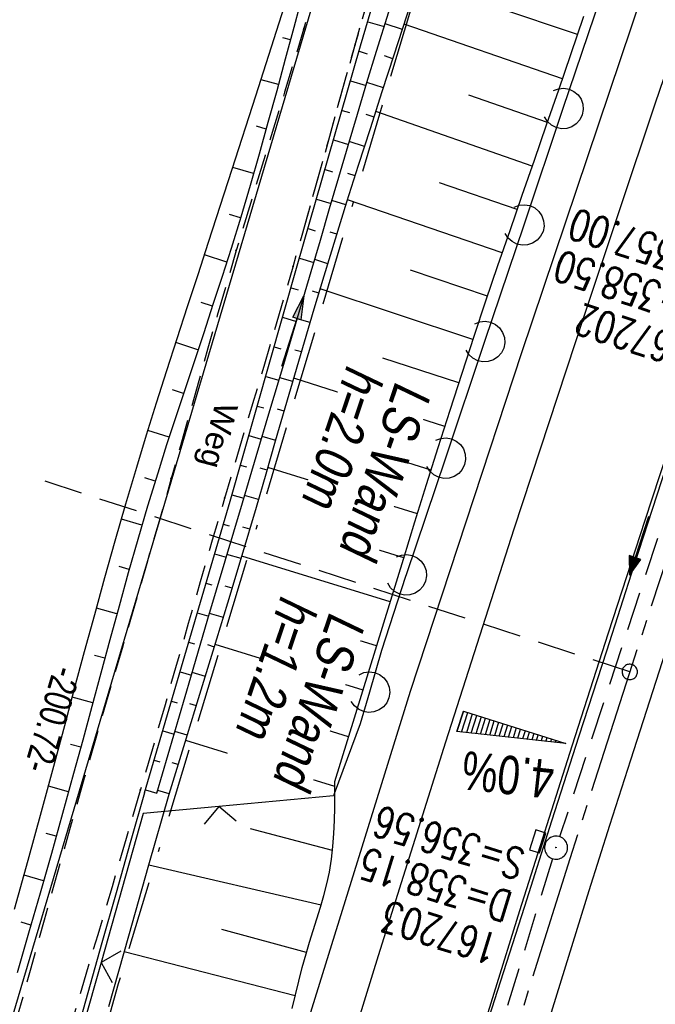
# Model space of a CAD drawing. Extents: x 508892 to 509489, y 458506 to 459473.
# Tile 29 of 63: x 509085 to 509126, y 458906 to 458970. Entities that reach past the tile are written whole.
import ezdxf

# ---------------------------------------------------------------- set-up
doc = ezdxf.new("R2010")
doc.units = 0
doc.header["$LTSCALE"] = 10
doc.header["$MEASUREMENT"] = 0
for name, pattern in [('ACAD_ISO16W100', [73, 15, -6.5, 15, -6.5, 15, -7, 1, -7]), ('ACHSE', [5.5, 4, -0.5, 0.5, -0.5]), ('AUSGEZOGEN', [0]), ('LT00', [0]), ('LT11', [0.3, 0.2, -0.1]), ('LT17', [0.15, 0.1, -0.05]), ('STRICHLINIE2', [0.375, 0.25, -0.125])]:
    doc.linetypes.add(name, pattern=pattern)
doc.layers.get('0').update_dxf_attribs({"linetype": 'LT00'})
for name, color, linetype in [('--EK_FBR', 1, 'LT00'), ('--EK_Halt-Pfeil', 4, 'LT00'), ('--EK_Haltung', 7, 'STRICHLINIE2'), ('--EK_Schacht-Text', 5, 'LT00'), ('--EK_ST-93-1', 30, 'LT17'), ('--EL_DFK_AB_L', 21, 'LT00'), ('--EL_Halt-Pfeil', 4, 'LT00'), ('--EL_Haltung', 182, 'STRICHLINIE2'), ('-AX-093', 35, 'ACHSE'), ('-QUE-20W', 11, 'LT00'), ('-ST-93-1', 250, 'LT00'), ('ABSTAND', 8, 'LT00'), ('BAB-KABEL', 220, 'ACAD_ISO16W100'), ('DFK_AB_L', 21, 'LT00'), ('FELDWEG_TEXT', 250, 'Continuous'), ('LS-WAND_TEXT', 11, 'Continuous'), ('PFEIL', 140, 'AUSGEZOGEN'), ('V111_AFBR_BAB', 250, 'LT00'), ('V111_BOESCH', 250, 'LT00'), ('V111_BOSCHUNG', 250, 'LT00'), ('V111_FELDWEG', 250, 'LT11'), ('V111_GRABEN', 250, 'LT00'), ('V111_H_BORD', 8, 'LT00'), ('V111_KA_PRUF', 182, 'LT00'), ('V111_LAERM', 11, 'LT00'), ('V111_LD_MARK', 250, 'LT00'), ('V111_SINKK', 182, 'LT00'), ('V111_ZAUN', 40, 'LT00')]:
    doc.layers.add(name, color=color, linetype=linetype)
doc.styles.add('Beschrift', font='ARIAL.TTF')
doc.styles.add('schachtbeschriftung', font='romans.shx', dxfattribs={"width": 0.75, "height": 2})
doc.styles.get("Standard").update_dxf_attribs({"font": 'ARIAL.TTF'})

# ---------------------------------------------------------------- blocks, each defined once
blk = doc.blocks.new('Pfreil3')
at = {"layer": 'PFEIL'}
blk.add_hatch(color=256, dxfattribs=at).paths.add_polyline_path([(-1.549, 0.273), (-1.549, -0.273), (0, 0)])
for p, q in [((-1.549, 0), (-4.831, 0)), ((-1.549, -0.273), (-1.549, 0.273)), ((-1.549, 0.273), (0, 0)), ((0, 0), (-1.549, -0.273))]:
    blk.add_line(p, q, dxfattribs=at)
blk = doc.blocks.new('SYMB0011')
at = {"color": 0, "linetype": 'ByBlock'}
for p, q in [((0.5, 0), (-0.5, 0)), ((0, 0.5), (0, -0.5))]:
    blk.add_line(p, q, dxfattribs=at)
blk = doc.blocks.new('SYMB0003')
at = {"color": 0, "linetype": 'ByBlock'}
for p, q in [((-0.015712, 0), (0.010166, 0.012015)), ((0, -0.021257), (-0.015712, 0)), ((0.010166, 0.012015), (0, -0.021257))]:
    blk.add_line(p, q, dxfattribs=at)
for points in [[(-0.031395, 0.499013), (-0.093691, 0.491144), (-0.154509, 0.475528), (-0.21289, 0.452414), (-0.267913, 0.422164), (-0.318712, 0.385257), (-0.364484, 0.342274), (-0.404509, 0.293893), (-0.438154, 0.240877), (-0.464888, 0.184062), (-0.484292, 0.124345), (-0.496058, 0.062667), (-0.5, 0)], [(0.5, 0), (0.496057, 0.062667), (0.484292, 0.124345), (0.464888, 0.184062), (0.438153, 0.240877), (0.404509, 0.293893), (0.364484, 0.342274), (0.318712, 0.385257), (0.267913, 0.422164), (0.21289, 0.452414), (0.154509, 0.475528), (0.093691, 0.491144), (0.031395, 0.499013), (-0.031395, 0.499013)], [(-0.5, 0), (-0.496058, -0.062667), (-0.484292, -0.124345), (-0.464888, -0.184062), (-0.438154, -0.240877), (-0.404509, -0.293893), (-0.364485, -0.342274), (-0.318712, -0.385257), (-0.267914, -0.422164), (-0.21289, -0.452414), (-0.154509, -0.475529), (-0.093691, -0.491144), (-0.031395, -0.499014), (0.031395, -0.499014)], [(0.031395, -0.499014), (0.093691, -0.491144), (0.154509, -0.475529), (0.21289, -0.452414), (0.267914, -0.422164), (0.318712, -0.385257), (0.364485, -0.342274), (0.404509, -0.293893), (0.438154, -0.240877), (0.464889, -0.184062), (0.484292, -0.124345), (0.496058, -0.062667), (0.5, 0)]]:
    blk.add_lwpolyline(points, dxfattribs=at)
blk = doc.blocks.new('SYMB7122')
at = {"color": 0, "linetype": 'ByBlock'}
for points in [[(-0.109975, -0.002365), (-0.106745, 0.026562), (-0.096041, 0.053629), (-0.078613, 0.076941), (-0.055681, 0.094866), (-0.028851, 0.106149), (0, 0.11)], [(0, 0.11), (0.028851, 0.106149), (0.055681, 0.094866), (0.078613, 0.076941), (0.096041, 0.053629), (0.106745, 0.026562), (0.109975, -0.002365)], [(-0.075234, -0.080249), (-0.093647, -0.057708), (-0.105504, -0.031126), (-0.109975, -0.002365)], [(0.109975, -0.002365), (0.105504, -0.031126), (0.093647, -0.057708), (0.075234, -0.080249)]]:
    blk.add_lwpolyline(points, dxfattribs=at)
blk = doc.blocks.new('SYMB0024')
at = {"color": 0, "linetype": 'ByBlock'}
for p, q in [((-0.5, 0.5), (0, 0)), ((0, 0), (0.5, 0.5))]:
    blk.add_line(p, q, dxfattribs=at)
blk = doc.blocks.new('SYMB0652')
at = {"color": 0, "linetype": 'ByBlock'}
blk.add_lwpolyline([(-0.15, -0.075), (0.15, -0.075), (0.15, 0.075), (-0.15, 0.075), (-0.15, -0.075)], dxfattribs=at)
blk = doc.blocks.new('SYMB0070')
at = {"color": 0, "linetype": 'ByBlock'}
for p, q in [((-0.5, 0), (0.2, 0)), ((0.5, 0), (0.2, 0.1)), ((0.2, 0.1), (0.2, 0)), ((0.468, 0), (0.21, 0.086)), ((0.21, 0.086), (0.21, -0.086)), ((0.21, -0.086), (0.468, 0)), ((0.22, -0.072), (0.437, 0)), ((0.23, -0.058), (0.405, 0)), ((0.24, -0.045), (0.374, 0)), ((0.342, 0), (0.25, 0.031)), ((0.25, 0.031), (0.25, -0.031)), ((0.25, -0.031), (0.342, 0)), ((0.26, -0.017), (0.31, 0)), ((0.27, -0.003), (0.279, 0))]:
    blk.add_line(p, q, dxfattribs=at)
for points in [[(0.2, 0), (0.2, -0.1), (0.5, 0)], [(0.437, 0), (0.22, 0.072), (0.22, -0.072)], [(0.405, 0), (0.23, 0.058), (0.23, -0.058)], [(0.374, 0), (0.24, 0.045), (0.24, -0.045)], [(0.31, 0), (0.26, 0.017), (0.26, -0.017)], [(0.279, 0), (0.27, 0.003), (0.27, -0.003)]]:
    blk.add_lwpolyline(points, dxfattribs=at)
blk = doc.blocks.new('SYMB2')
at = {"color": 0, "linetype": 'ByBlock', "flags": 128}
for points in [[(-0.031395, 0.499013), (-0.093691, 0.491144), (-0.154509, 0.475528), (-0.21289, 0.452414), (-0.267913, 0.422164), (-0.318712, 0.385257), (-0.364484, 0.342274), (-0.404509, 0.293893), (-0.438154, 0.240877), (-0.464888, 0.184062), (-0.484292, 0.124345), (-0.496058, 0.062667), (-0.5, 0)], [(-0.5, 0), (-0.496058, -0.062667), (-0.484292, -0.124345), (-0.464888, -0.184062), (-0.438154, -0.240877), (-0.404509, -0.293893), (-0.364485, -0.342274), (-0.318712, -0.385257), (-0.267914, -0.422164), (-0.21289, -0.452414), (-0.154509, -0.475529), (-0.093691, -0.491144), (-0.031395, -0.499014), (0.031395, -0.499014)], [(0.5, 0), (0.496057, 0.062667), (0.484292, 0.124345), (0.464888, 0.184062), (0.438153, 0.240877), (0.404509, 0.293893), (0.364484, 0.342274), (0.318712, 0.385257), (0.267913, 0.422164), (0.21289, 0.452414), (0.154509, 0.475528), (0.093691, 0.491144), (0.031395, 0.499013), (-0.031395, 0.499013)], [(0.031395, -0.499014), (0.093691, -0.491144), (0.154509, -0.475529), (0.21289, -0.452414), (0.267914, -0.422164), (0.318712, -0.385257), (0.364485, -0.342274), (0.404509, -0.293893), (0.438154, -0.240877), (0.464889, -0.184062), (0.484292, -0.124345), (0.496058, -0.062667), (0.5, 0)]]:
    blk.add_lwpolyline(points, dxfattribs=at)

msp = doc.modelspace()

# ---------------------------------------------------------------- linework, layer by layer
at = {"layer": '--EK_FBR'}
msp.add_lwpolyline([(509071.255, 458790.808), (509076.957, 458813.025), (509082.942, 458835.459), (509089.706, 458859.116), (509096.603, 458882.26), (509103.41, 458904.697), (509110.188, 458926.557), (509117.432, 458948.586), (509125.283, 458971.908), (509132.547, 458992.908), (509135.326, 459000.77), (509140.399, 459014.958), (509148.741, 459037.987), (509157.07, 459059.955), (509165.701, 459081.634)], dxfattribs=at)
at = {"layer": '--EK_FBR', "linetype": 'LT11', "flags": 128}
for points in [[(509125.443, 459012.455), (509124.818, 459012.458), (509124.195, 459012.45), (509123.577, 459012.42), (509122.967, 459012.357), (509122.366, 459012.25), (509121.675, 459012.058), (509121.002, 459011.798), (509120.348, 459011.478), (509119.715, 459011.106), (509119.103, 459010.689), (509118.515, 459010.236), (509117.951, 459009.754), (509117.1, 459008.937), (509116.311, 459008.073), (509115.58, 459007.165), (509114.903, 459006.221), (509114.276, 459005.245), (509113.694, 459004.243), (509113.08, 459003.07), (509112.515, 459001.872), (509111.996, 459000.653), (509111.517, 458999.415), (509111.073, 458998.16), (509110.66, 458996.892), (509110.272, 458995.612), (509109.904, 458994.324), (509109.552, 458993.031), (509109.21, 458991.734), (509108.874, 458990.436), (509108.196, 458987.815), (509107.517, 458985.201), (509106.835, 458982.594), (509106.145, 458979.994), (509105.446, 458977.4), (509104.733, 458974.811), (509104.003, 458972.228), (509103.254, 458969.649), (509102.638, 458967.587), (509102.012, 458965.526), (509101.38, 458963.466), (509100.744, 458961.407), (509100.11, 458959.346), (509099.481, 458957.284)], [(509103.15, 458956.218), (509103.15, 458956.218), (509103.73, 458958.282), (509104.305, 458960.347), (509104.877, 458962.413), (509105.449, 458964.478), (509106.023, 458966.543), (509106.601, 458968.605), (509107.253, 458970.901), (509107.91, 458973.195), (509108.568, 458975.489), (509109.224, 458977.784), (509109.874, 458980.082), (509110.514, 458982.384), (509111.141, 458984.692), (509111.751, 458987.007), (509112.341, 458989.332), (509112.646, 458990.573), (509112.952, 458991.815), (509113.264, 458993.055), (509113.589, 458994.29), (509113.935, 458995.518), (509114.307, 458996.736), (509114.713, 458997.942), (509115.159, 458999.134), (509115.652, 459000.308), (509116.199, 459001.462), (509116.806, 459002.594), (509117.278, 459003.383), (509117.788, 459004.149), (509118.338, 459004.883), (509118.932, 459005.573), (509119.572, 459006.211), (509120.262, 459006.785), (509120.858, 459007.199), (509121.484, 459007.574), (509122.132, 459007.916), (509122.798, 459008.234), (509123.476, 459008.537), (509124.159, 459008.831)]]:
    msp.add_lwpolyline(points, dxfattribs=at)
at = {"layer": '--EK_FBR', "color": 2}
for points in [[(509140.826, 458971.105), (509139.336, 458966.715), (509137.504, 458961.305), (509135.678, 458955.892), (509133.858, 458950.478), (509132.046, 458945.061), (509130.772, 458941.236), (509129.503, 458937.409), (509128.241, 458933.58), (509126.986, 458929.749), (509125.74, 458925.914), (509124.504, 458922.077), (509123.147, 458917.822), (509121.802, 458913.562), (509120.469, 458909.3), (509119.146, 458905.034)], [(509135.524, 458967.89), (509134.237, 458964.076), (509132.952, 458960.261), (509131.669, 458956.446), (509130.389, 458952.629), (509129.114, 458948.811), (509127.845, 458944.991), (509125.431, 458937.664), (509123.043, 458930.329), (509120.682, 458922.985), (509117.288, 458912.264), (509113.952, 458901.524)]]:
    msp.add_lwpolyline(points, dxfattribs=at)
at = {"layer": '--EK_Haltung'}
for p, q in [((509132.115, 458954.309), (509119.898, 458917.091)), ((509119.443, 458915.661), (509108.109, 458878.904))]:
    msp.add_line(p, q, dxfattribs=at)
at = {"layer": '--EK_ST-93-1', "ltscale": 2.5}
msp.add_line((509124.458, 458927.81), (509086.431, 458940.217), dxfattribs=at)
at = {"layer": '--EL_DFK_AB_L'}
msp.add_line((509061.613, 458828.758), (509118.217, 459019.771), dxfattribs=at)
at = {"layer": '--EL_Haltung'}
for p, q in [((509132.115, 458954.309), (509119.898, 458917.091)), ((509119.443, 458915.661), (509108.109, 458878.904))]:
    msp.add_line(p, q, dxfattribs=at)
at = {"layer": '-AX-093', "ltscale": 0.2}
msp.add_lwpolyline([(509179.91, 459082.237), (509175.307, 459070.472), (509170.757, 459058.686), (509166.261, 459046.88), (509161.82, 459035.053), (509157.434, 459023.206), (509153.104, 459011.338), (509148.83, 458999.449), (509144.614, 458987.54), (509140.456, 458975.611), (509136.357, 458963.661), (509132.317, 458951.691), (509128.338, 458939.701), (509124.419, 458927.691), (509120.563, 458915.66), (509116.768, 458903.61)], dxfattribs=at)
at = {"layer": '-QUE-20W'}
for p, q in [((509113.643, 458925.257), (509113.221, 458923.924)), ((509113.525, 458923.891), (509113.929, 458925.166)), ((509114.215, 458925.075), (509113.829, 458923.857)), ((509114.133, 458923.824), (509114.501, 458924.985)), ((509114.787, 458924.894), (509114.437, 458923.79)), ((509114.741, 458923.758), (509115.073, 458924.804)), ((509115.358, 458924.714), (509115.045, 458923.724)), ((509115.349, 458923.691), (509115.645, 458924.622)), ((509115.93, 458924.532), (509115.653, 458923.657)), ((509115.958, 458923.624), (509116.217, 458924.441)), ((509116.502, 458924.351), (509116.261, 458923.59)), ((509116.566, 458923.557), (509116.788, 458924.261)), ((509117.075, 458924.169), (509116.87, 458923.524)), ((509117.174, 458923.49), (509117.361, 458924.079)), ((509117.647, 458923.988), (509117.478, 458923.457)), ((509117.782, 458923.423), (509117.933, 458923.898)), ((509118.219, 458923.807), (509118.086, 458923.39)), ((509118.391, 458923.357), (509118.505, 458923.716)), ((509118.791, 458923.626), (509118.695, 458923.324)), ((509118.999, 458923.29), (509119.076, 458923.535)), ((509119.363, 458923.445), (509119.303, 458923.257)), ((509119.607, 458923.223), (509119.648, 458923.354)), ((509119.934, 458923.264), (509119.911, 458923.189)), ((509120.215, 458923.157), (509120.221, 458923.174))]:
    msp.add_line(p, q, dxfattribs=at)
msp.add_lwpolyline([(509113.212, 458923.924), (509113.635, 458925.26), (509120.308, 458923.146), (509113.212, 458923.924)], dxfattribs=at)
at = {"layer": 'BAB-KABEL', "ltscale": 0.03, "flags": 128}
msp.add_lwpolyline([(509299.722, 459442.541), (509274.625, 459384.823), (509267.631, 459368.489), (509243.678, 459313.82), (509239.637, 459304.02), (509234.976, 459295.765), (509226.288, 459268.825), (509215.476, 459236.791), (509200.001, 459191.227), (509193.631, 459178.045), (509172.846, 459133.934), (509148.464, 459083.907), (509126.649, 459038.885), (509124.71, 459016.934), (509122.179, 459009.741), (509117.317, 458994.531), (509111.817, 458976.328), (509100.507, 458938.303), (509091.196, 458907.517), (509082.968, 458878.7), (509074.87, 458850.138), (509067.165, 458819.129), (509061.589, 458795.767), (509054.94, 458765.751), (509049.887, 458743.543), (509046.033, 458723.612), (509042.448, 458703.978), (509036.153, 458673.069), (509032.595, 458654.805), (509028.862, 458630.359), (509025.782, 458607.356), (509022.865, 458586.792), (509019.457, 458565.396), (509018.671, 458559.848)], dxfattribs=at)
at = {"layer": 'DFK_AB_L'}
msp.add_line((509061.613, 458828.758), (509118.217, 459019.771), dxfattribs=at)
at = {"layer": 'V111_AFBR_BAB'}
msp.add_lwpolyline([(509071.255, 458790.808), (509076.957, 458813.025), (509082.942, 458835.459), (509089.706, 458859.116), (509096.603, 458882.26), (509103.41, 458904.697), (509110.188, 458926.557), (509117.432, 458948.586), (509125.283, 458971.908), (509132.547, 458992.908), (509135.326, 459000.77), (509140.399, 459014.958), (509148.741, 459037.987), (509157.07, 459059.955), (509165.701, 459081.634)], dxfattribs=at)
at = {"layer": 'V111_AFBR_BAB', "color": 0}
for points in [[(509140.826, 458971.105), (509139.336, 458966.715), (509137.504, 458961.305), (509135.678, 458955.892), (509133.858, 458950.478), (509132.046, 458945.061), (509130.772, 458941.236), (509129.503, 458937.409), (509128.241, 458933.58), (509126.986, 458929.749), (509125.74, 458925.914), (509124.504, 458922.077), (509123.147, 458917.822), (509121.802, 458913.562), (509120.469, 458909.3), (509119.146, 458905.034)], [(509135.524, 458967.89), (509134.237, 458964.076), (509132.952, 458960.261), (509131.669, 458956.446), (509130.389, 458952.629), (509129.114, 458948.811), (509127.845, 458944.991), (509125.431, 458937.664), (509123.043, 458930.329), (509120.682, 458922.985), (509117.288, 458912.264), (509113.952, 458901.524)]]:
    msp.add_lwpolyline(points, dxfattribs=at)
at = {"layer": 'V111_BOESCH'}
for points in [[(509092.897, 458919.945), (509098.46, 458938.912), (509102.794, 458954.078), (509106.956, 458968.538), (509113.028, 458989.131), (509117.878, 459002.156), (509118.131, 459002.676), (509118.49, 459003.138), (509118.96, 459003.534), (509119.197, 459003.679), (509119.446, 459003.796), (509119.697, 459003.873), (509119.942, 459003.895), (509120.171, 459003.848), (509120.393, 459003.709), (509120.578, 459003.497), (509120.721, 459003.238), (509120.815, 459002.957), (509120.861, 459002.586), (509120.836, 459002.222), (509120.764, 459001.862), (509120.667, 459001.504)], [(509084.451, 458912.387), (509085.332, 458915.561), (509086.201, 458918.739), (509087.062, 458921.92), (509087.708, 458924.327), (509088.355, 458926.734), (509089.004, 458929.14), (509089.658, 458931.545), (509090.321, 458933.947), (509090.996, 458936.346), (509091.686, 458938.74), (509092.394, 458941.129), (509093.033, 458943.227), (509093.686, 458945.32), (509094.35, 458947.41), (509095.022, 458949.497), (509095.7, 458951.583), (509096.381, 458953.668), (509097.063, 458955.752), (509098.609, 458960.51), (509100.144, 458965.272), (509101.665, 458970.038), (509102.969, 458974.162)], [(509103.722, 458973.912), (509102.606, 458969.725), (509102.053, 458967.664), (509101.495, 458965.604), (509100.928, 458963.547), (509100.351, 458961.493), (509099.761, 458959.443), (509099.154, 458957.398), (509098.528, 458955.359), (509097.946, 458953.526), (509097.351, 458951.698), (509096.747, 458949.873), (509096.14, 458948.049), (509095.532, 458946.224), (509094.929, 458944.399), (509094.336, 458942.57), (509093.757, 458940.738), (509093.099, 458938.582), (509092.463, 458936.42), (509091.844, 458934.253), (509091.24, 458932.082), (509090.645, 458929.907), (509090.057, 458927.731), (509089.471, 458925.553), (509088.883, 458923.377), (509088.291, 458921.201), (509087.571, 458918.603), (509086.841, 458916.009), (509086.103, 458913.416), (509085.359, 458910.826), (509084.612, 458908.236)], [(509094.493, 458919.852), (509095.456, 458922.961), (509096.416, 458926.071), (509097.371, 458929.182), (509098.318, 458932.296), (509099.255, 458935.412), (509100.179, 458938.533), (509100.806, 458940.683), (509101.428, 458942.834), (509102.049, 458944.985), (509102.671, 458947.136), (509103.298, 458949.286), (509103.932, 458951.434), (509104.575, 458953.578), (509105.312, 458955.98), (509106.062, 458958.377), (509106.823, 458960.772), (509107.591, 458963.164), (509108.363, 458965.554), (509109.137, 458967.944), (509110.781, 458973.033)], [(509093.702, 458919.914), (509094.808, 458923.694), (509095.915, 458927.475), (509097.025, 458931.254), (509098.14, 458935.032), (509099.261, 458938.808), (509100.159, 458941.815), (509101.059, 458944.822), (509101.958, 458947.829), (509102.853, 458950.837), (509103.742, 458953.847), (509104.342, 458955.897), (509104.94, 458957.946), (509105.538, 458959.996), (509106.139, 458962.045), (509106.746, 458964.092), (509107.36, 458966.137), (509107.985, 458968.179), (509108.79, 458970.747)], [(509102.502, 458905.91), (509102.715, 458906.805), (509102.933, 458907.699), (509103.162, 458908.59), (509103.409, 458909.478), (509103.638, 458910.236), (509103.876, 458910.992), (509104.115, 458911.747), (509104.347, 458912.504), (509104.565, 458913.262), (509104.76, 458914.024), (509104.923, 458914.792), (509105.057, 458915.62), (509105.152, 458916.454), (509105.216, 458917.294), (509105.254, 458918.138), (509105.273, 458918.986), (509105.279, 458919.835), (509105.278, 458920.686), (509109.736, 458935.148), (509110.488, 458937.571), (509111.243, 458939.993), (509112.003, 458942.413), (509112.77, 458944.831), (509113.548, 458947.245), (509114.338, 458949.655), (509115.105, 458951.95), (509115.884, 458954.24), (509116.671, 458956.528), (509117.463, 458958.815), (509118.257, 458961.1), (509119.052, 458963.385), (509119.843, 458965.671), (509120.627, 458967.959), (509121.476, 458970.462)]]:
    msp.add_lwpolyline(points, dxfattribs=at)
at = {"layer": 'V111_BOSCHUNG'}
for p, q in [((509121.069, 458969.259), (509115.882, 458971.012)), ((509107.414, 458970.093), (509108.484, 458969.779)), ((509109.672, 458969.597), (509108.544, 458969.97)), ((509120.092, 458966.395), (509109.781, 458969.935)), ((509102.39, 458968.915), (509101.891, 458969.049)), ((509106.851, 458968.174), (509107.37, 458968.022)), ((509109.056, 458967.694), (509108.502, 458967.877)), ((509101.607, 458966.017), (509100.481, 458966.326)), ((509106.298, 458966.252), (509107.306, 458965.957)), ((509108.44, 458965.792), (509107.364, 458966.147)), ((509119.108, 458963.548), (509113.985, 458965.32)), ((509105.744, 458964.33), (509106.238, 458964.186)), ((509107.825, 458963.889), (509107.306, 458964.06)), ((509118.119, 458960.702), (509107.941, 458964.25)), ((509100.81, 458963.121), (509100.187, 458963.296)), ((509105.191, 458962.408), (509106.162, 458962.123)), ((509107.213, 458961.988), (509106.217, 458962.31)), ((509099.989, 458960.23), (509098.644, 458960.619)), ((509104.638, 458960.486), (509105.118, 458960.345)), ((509106.604, 458960.086), (509106.128, 458960.237)), ((509117.139, 458957.881), (509112.078, 458959.631)), ((509104.085, 458958.564), (509105.038, 458958.285)), ((509106.001, 458958.182), (509105.091, 458958.465)), ((509116.164, 458955.057), (509106.104, 458958.509)), ((509099.138, 458957.345), (509098.429, 458957.559)), ((509103.532, 458956.642), (509104.005, 458956.503)), ((509105.404, 458956.274), (509104.967, 458956.409)), ((509098.248, 458954.471), (509096.794, 458954.93)), ((509102.978, 458954.72), (509103.917, 458954.445)), ((509104.814, 458954.363), (509103.97, 458954.624)), ((509115.204, 458952.241), (509110.203, 458953.931)), ((509102.428, 458952.797), (509102.89, 458952.662)), ((509104.236, 458952.451), (509103.82, 458952.577)), ((509114.26, 458949.42), (509104.318, 458952.726)), ((509097.321, 458951.608), (509096.593, 458951.848)), ((509101.878, 458950.874), (509102.785, 458950.608)), ((509103.666, 458950.537), (509102.837, 458950.782)), ((509096.377, 458948.761), (509094.937, 458949.235)), ((509101.329, 458948.951), (509101.772, 458948.821)), ((509103.103, 458948.62), (509102.685, 458948.742)), ((509113.34, 458946.604), (509108.396, 458948.208)), ((509100.779, 458947.028), (509101.643, 458946.775)), ((509102.545, 458946.7), (509101.694, 458946.946)), ((509112.433, 458943.771), (509102.605, 458946.907)), ((509095.429, 458945.915), (509094.725, 458946.147)), ((509100.229, 458945.105), (509100.65, 458944.982)), ((509101.989, 458944.779), (509101.555, 458944.904)), ((509094.498, 458943.073), (509093.12, 458943.507)), ((509099.68, 458943.182), (509100.496, 458942.943)), ((509101.435, 458942.857), (509100.547, 458943.114)), ((509111.538, 458940.934), (509106.651, 458942.467)), ((509099.13, 458941.259), (509099.527, 458941.143)), ((509100.879, 458940.936), (509100.427, 458941.067)), ((509110.647, 458938.083), (509100.928, 458941.105)), ((509093.596, 458940.217), (509092.921, 458940.425)), ((509098.581, 458939.336), (509099.351, 458939.11)), ((509100.32, 458939.016), (509099.402, 458939.281)), ((509092.735, 458937.352), (509091.398, 458937.747)), ((509098.021, 458937.416), (509098.401, 458937.305)), ((509099.755, 458937.097), (509099.293, 458937.231)), ((509109.762, 458935.23), (509104.923, 458936.721)), ((509097.458, 458935.497), (509098.212, 458935.276)), ((509099.185, 458935.177), (509098.263, 458935.45)), ((509108.878, 458932.363), (509099.232, 458935.336)), ((509091.907, 458934.473), (509091.241, 458934.665)), ((509096.895, 458933.578), (509097.27, 458933.468)), ((509098.609, 458933.259), (509098.153, 458933.397)), ((509091.105, 458931.591), (509089.772, 458931.958)), ((509096.332, 458931.658), (509097.08, 458931.439)), ((509098.029, 458931.341), (509097.132, 458931.619)), ((509107.994, 458929.496), (509103.181, 458930.979)), ((509095.769, 458929.739), (509096.142, 458929.63)), ((509097.447, 458929.428), (509097.007, 458929.564)), ((509107.11, 458926.629), (509097.497, 458929.593)), ((509090.319, 458928.701), (509089.65, 458928.881)), ((509095.207, 458927.82), (509095.952, 458927.602)), ((509096.861, 458927.516), (509096.005, 458927.781)), ((509089.539, 458925.809), (509088.2, 458926.159)), ((509094.644, 458925.901), (509095.017, 458925.792)), ((509096.273, 458925.604), (509095.857, 458925.733)), ((509106.176, 458923.592), (509101.371, 458925.073)), ((509094.081, 458923.982), (509094.828, 458923.763)), ((509095.683, 458923.693), (509094.88, 458923.942)), ((509088.756, 458922.908), (509088.09, 458923.087)), ((509105.281, 458920.366), (509095.586, 458923.358)), ((509093.518, 458922.063), (509093.892, 458921.953)), ((509095.091, 458921.783), (509094.705, 458921.902)), ((509087.962, 458920.011), (509086.644, 458920.374)), ((509092.955, 458920.144), (509093.705, 458919.924)), ((509094.499, 458919.872), (509093.757, 458920.102)), ((509087.154, 458917.117), (509086.507, 458917.3)), ((509105.126, 458916.192), (509099.801, 458917.605)), ((509104.386, 458912.636), (509093.182, 458915.232)), ((509086.336, 458914.231), (509085.064, 458914.59)), ((509085.51, 458911.347), (509084.884, 458911.524)), ((509103.43, 458909.549), (509097.928, 458911.059)), ((509102.698, 458906.736), (509091.585, 458909.599))]:
    msp.add_line(p, q, dxfattribs=at)
at = {"layer": 'V111_FELDWEG', "flags": 128}
for points in [[(509125.443, 459012.455), (509124.818, 459012.458), (509124.195, 459012.45), (509123.577, 459012.42), (509122.967, 459012.357), (509122.366, 459012.25), (509121.675, 459012.058), (509121.002, 459011.798), (509120.348, 459011.478), (509119.715, 459011.106), (509119.103, 459010.689), (509118.515, 459010.236), (509117.951, 459009.754), (509117.1, 459008.937), (509116.311, 459008.073), (509115.58, 459007.165), (509114.903, 459006.221), (509114.276, 459005.245), (509113.694, 459004.243), (509113.08, 459003.07), (509112.515, 459001.872), (509111.996, 459000.653), (509111.517, 458999.415), (509111.073, 458998.16), (509110.66, 458996.892), (509110.272, 458995.612), (509109.904, 458994.324), (509109.552, 458993.031), (509109.21, 458991.734), (509108.874, 458990.436), (509108.196, 458987.815), (509107.517, 458985.201), (509106.835, 458982.594), (509106.145, 458979.994), (509105.446, 458977.4), (509104.733, 458974.811), (509104.003, 458972.228), (509103.254, 458969.649), (509102.638, 458967.587), (509102.012, 458965.526), (509101.38, 458963.466), (509100.744, 458961.407), (509100.11, 458959.346), (509099.481, 458957.284), (509098.861, 458955.219), (509098.24, 458953.105), (509097.63, 458950.988), (509097.027, 458948.869), (509096.43, 458946.749), (509095.834, 458944.628), (509095.238, 458942.508), (509094.639, 458940.388), (509093.847, 458937.623), (509093.047, 458934.86), (509092.242, 458932.098), (509091.435, 458929.337), (509090.627, 458926.576), (509089.823, 458923.814), (509089.025, 458921.05), (509088.133, 458917.924), (509087.249, 458914.795), (509086.372, 458911.664), (509085.498, 458908.532), (509084.626, 458905.4), (509082.496, 458897.775), (509080.356, 458890.152), (509078.206, 458882.532), (509077.11, 458878.661), (509076.012, 458874.791), (509074.916, 458870.92), (509073.822, 458867.048), (509072.733, 458863.175), (509071.651, 458859.3), (509070.768, 458856.112), (509069.893, 458852.922), (509069.029, 458849.729), (509068.179, 458846.532), (509067.345, 458843.331), (509066.53, 458840.125), (509065.737, 458836.914), (509065.121, 458834.351), (509064.518, 458831.785), (509063.922, 458829.217), (509063.332, 458826.648), (509062.744, 458824.079), (509062.153, 458821.51), (509061.558, 458818.943), (509060.954, 458816.378), (509060.338, 458813.817), (509059.803, 458811.641), (509059.26, 458809.467), (509058.713, 458807.295), (509058.165, 458805.122), (509057.62, 458802.949), (509057.081, 458800.773), (509056.551, 458798.595), (509056.035, 458796.412), (509055.535, 458794.225), (509055.055, 458792.031), (509054.599, 458789.831), (509054.298, 458788.303), (509054.004, 458786.772), (509053.713, 458785.241), (509053.419, 458783.71), (509053.118, 458782.181), (509052.804, 458780.656), (509052.471, 458779.136), (509052.116, 458777.624), (509051.732, 458776.119), (509051.315, 458774.624), (509050.859, 458773.14), (509050.36, 458771.669), (509049.811, 458770.212), (509049.208, 458768.771), (509048.758, 458767.789), (509048.276, 458766.821), (509047.758, 458765.872), (509047.2, 458764.949), (509046.599, 458764.057), (509045.95, 458763.202), (509045.249, 458762.39), (509044.493, 458761.626), (509043.759, 458760.981), (509042.981, 458760.384), (509042.163, 458759.841), (509041.312, 458759.353), (509040.43, 458758.927), (509039.524, 458758.566), (509038.597, 458758.274), (509037.679, 458758.058), (509036.749, 458757.902), (509035.81, 458757.797), (509034.865, 458757.735), (509033.915, 458757.706), (509032.965, 458757.701), (509031.124, 458757.736), (509029.29, 458757.823), (509027.461, 458757.956), (509025.637, 458758.131), (509023.818, 458758.343), (509022.003, 458758.585), (509020.19, 458758.855), (509018.381, 458759.146), (509016.573, 458759.453), (509014.766, 458759.771), (509012.961, 458760.096), (509011.155, 458760.423), (509009.35, 458760.746), (509007.543, 458761.06), (509005.734, 458761.36), (509003.395, 458761.722), (509001.052, 458762.056), (508998.706, 458762.366), (508996.358, 458762.656), (508994.008, 458762.928), (508991.656, 458763.187), (508989.303, 458763.435), (508986.949, 458763.677), (508984.594, 458763.916), (508982.24, 458764.156), (508979.886, 458764.399), (508975.381, 458764.885), (508970.878, 458765.396), (508966.379, 458765.931), (508961.882, 458766.489), (508957.388, 458767.067), (508953.12, 458767.633)], [(509016.02, 458560.853), (509016.292, 458562.673), (509016.666, 458565.267), (509017.028, 458567.862), (509017.382, 458570.459), (509017.728, 458573.056), (509018.07, 458575.654), (509018.411, 458578.252), (509018.752, 458580.851), (509019.096, 458583.448), (509019.446, 458586.045), (509019.804, 458588.641), (509020.23, 458591.642), (509020.668, 458594.641), (509021.116, 458597.639), (509021.571, 458600.636), (509022.031, 458603.633), (509022.494, 458606.629), (509022.957, 458609.624), (509023.42, 458612.62), (509023.878, 458615.617), (509024.403, 458619.094), (509024.923, 458622.571), (509025.44, 458626.049), (509025.957, 458629.527), (509026.476, 458633.005), (509027, 458636.481), (509027.532, 458639.957), (509028.074, 458643.431), (509028.772, 458647.789), (509029.488, 458652.143), (509030.222, 458656.495), (509030.972, 458660.844), (509031.737, 458665.191), (509032.515, 458669.535), (509033.4, 458674.393), (509034.298, 458679.249), (509035.208, 458684.103), (509036.129, 458688.955), (509037.057, 458693.805), (509038.339, 458700.443), (509039.632, 458707.079), (509040.935, 458713.713), (509042.246, 458720.346), (509043.026, 458724.272), (509043.811, 458728.198), (509044.602, 458732.122), (509045.403, 458736.044), (509046.215, 458739.964), (509047.041, 458743.881), (509047.909, 458747.915), (509048.794, 458751.946), (509049.699, 458755.972), (509050.625, 458759.993), (509051.572, 458764.009), (509052.543, 458768.02), (509053.184, 458770.613), (509053.832, 458773.205), (509054.486, 458775.795), (509055.144, 458778.384), (509055.802, 458780.973), (509056.458, 458783.562), (509057.111, 458786.152), (509057.757, 458788.744), (509058.741, 458792.759), (509059.707, 458796.779), (509060.657, 458800.803), (509061.592, 458804.83), (509062.514, 458808.86), (509063.427, 458812.893), (509064.013, 458815.5), (509064.597, 458818.108), (509065.182, 458820.715), (509065.771, 458823.321), (509066.365, 458825.926), (509066.967, 458828.53), (509067.579, 458831.13), (509068.203, 458833.728), (509068.841, 458836.322), (509069.549, 458839.124), (509070.274, 458841.921), (509071.014, 458844.715), (509071.765, 458847.506), (509072.526, 458850.295), (509073.293, 458853.082), (509074.066, 458855.867), (509074.84, 458858.652), (509075.897, 458862.451), (509076.954, 458866.25), (509078.015, 458870.047), (509079.081, 458873.844), (509080.154, 458877.638), (509081.236, 458881.429), (509082.346, 458885.28), (509083.467, 458889.128), (509084.595, 458892.973), (509085.731, 458896.817), (509086.872, 458900.659), (509088.017, 458904.5), (509088.949, 458907.621), (509089.88, 458910.741), (509090.808, 458913.863), (509091.731, 458916.986), (509092.645, 458920.112), (509093.43, 458922.825), (509094.211, 458925.54), (509094.988, 458928.256), (509095.765, 458930.972), (509096.545, 458933.687), (509097.329, 458936.4), (509098.121, 458939.112), (509098.756, 458941.261), (509099.395, 458943.408), (509100.035, 458945.556), (509100.674, 458947.704), (509101.311, 458949.852), (509101.941, 458952.003), (509102.564, 458954.156), (509103.15, 458956.218), (509103.73, 458958.282), (509104.305, 458960.347), (509104.877, 458962.413), (509105.449, 458964.478), (509106.023, 458966.543), (509106.601, 458968.605), (509107.253, 458970.901), (509107.91, 458973.195), (509108.568, 458975.489), (509109.224, 458977.784), (509109.874, 458980.082), (509110.514, 458982.384), (509111.141, 458984.692), (509111.751, 458987.007), (509112.341, 458989.332), (509112.646, 458990.573), (509112.952, 458991.815), (509113.264, 458993.055), (509113.589, 458994.29), (509113.935, 458995.518), (509114.307, 458996.736), (509114.713, 458997.942), (509115.159, 458999.134), (509115.652, 459000.308), (509116.199, 459001.462), (509116.806, 459002.594), (509117.278, 459003.383), (509117.788, 459004.149), (509118.338, 459004.883), (509118.932, 459005.573), (509119.572, 459006.211), (509120.262, 459006.785), (509120.858, 459007.199), (509121.484, 459007.574), (509122.132, 459007.916), (509122.798, 459008.234), (509123.476, 459008.537), (509124.159, 459008.831)]]:
    msp.add_lwpolyline(points, dxfattribs=at)
at = {"layer": 'V111_GRABEN'}
for points in [[(509092.897, 458919.945), (509091.971, 458916.695), (509091.046, 458913.445), (509090.126, 458910.194), (509089.211, 458906.941), (509088.302, 458903.686)], [(509090.583, 458906.051), (509091.884, 458910.652), (509093.188, 458915.253), (509094.493, 458919.852)]]:
    msp.add_lwpolyline(points, dxfattribs=at)
at = {"layer": 'V111_H_BORD'}
msp.add_lwpolyline([(509137.541, 458973.346), (509135.672, 458967.839), (509133.818, 458962.326), (509131.977, 458956.809), (509130.15, 458951.288), (509128.333, 458945.763), (509126.527, 458940.234), (509124.729, 458934.702), (509122.939, 458929.168), (509121.155, 458923.631), (509119.376, 458918.093), (509117.601, 458912.553), (509115.828, 458907.013), (509114.057, 458901.472)], dxfattribs=at)
at = {"layer": 'V111_LAERM'}
for p, q in [((509122.664, 458972.042), (509120.115, 458964.459)), ((509120.115, 458964.459), (509117.565, 458956.877)), ((509117.565, 458956.877), (509115.015, 458949.294)), ((509115.015, 458949.294), (509112.466, 458941.711)), ((509112.466, 458941.711), (509109.916, 458934.128))]:
    msp.add_line(p, q, dxfattribs=at)
for points in [[(509109.916, 458934.128), (509109.879, 458934.017), (509108.309, 458929.213), (509107.525, 458926.495)], [(509107.525, 458926.495), (509106.932, 458924.441), (509105.242, 458919.889), (509105.192, 458919.739)]]:
    msp.add_lwpolyline(points, dxfattribs=at)
at = {"layer": 'V111_LD_MARK'}
msp.add_lwpolyline([(509168.451, 459080.593), (509164.645, 459070.837), (509160.875, 459061.067), (509157.143, 459051.283), (509153.449, 459041.485), (509149.793, 459031.672), (509146.178, 459021.845), (509142.602, 459012.003), (509139.068, 459002.146), (509135.575, 458992.275), (509130.789, 458978.524), (509126.085, 458964.744), (509121.463, 458950.937), (509116.924, 458937.102), (509112.467, 458923.241), (509108.092, 458909.353), (509103.8, 458895.44), (509099.59, 458881.502), (509095.846, 458868.849), (509092.17, 458856.176), (509088.564, 458843.483), (509085.027, 458830.771), (509081.56, 458818.039), (509078.165, 458805.288)], dxfattribs=at)
at = {"layer": 'V111_ZAUN'}
for p, q in [((509105.192, 458919.739), (509097.724, 458919.051)), ((509090.069, 458908.915), (509085.986, 458894.481))]:
    msp.add_line(p, q, dxfattribs=at)
msp.add_lwpolyline([(509097.724, 458919.051), (509092.808, 458918.598), (509090.069, 458908.915)], dxfattribs=at)

# ---------------------------------------------------------------- block references
at = {"layer": '--EK_Halt-Pfeil', "xscale": 4.000000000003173, "yscale": 4, "zscale": 4, "rotation": 251.8270800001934}
msp.add_blockref('SYMB0070', (509125.056, 458936.012), dxfattribs=at)
at = {"layer": '--EL_Halt-Pfeil', "xscale": 4.000000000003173, "yscale": 4, "zscale": 4, "rotation": 251.8270800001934}
msp.add_blockref('SYMB0070', (509125.056, 458936.012), dxfattribs=at)
at = {"layer": '-ST-93-1', "rotation": 274.1956499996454}
msp.add_blockref('SYMB2', (509124.458, 458927.81), dxfattribs=at)
at = {"layer": 'PFEIL', "rotation": 72.63231928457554}
msp.add_blockref('Pfreil3', (509103.26, 458952.278), dxfattribs=at)
at = {"layer": 'V111_FELDWEG', "xscale": 0.09999999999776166, "yscale": 0.09999999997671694, "zscale": 0.1, "rotation": 249.2379000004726}
for p in [(509103.254, 458969.649), (509106.601, 458968.605), (509098.861, 458955.219), (509102.564, 458954.156), (509094.639, 458940.388), (509098.121, 458939.112), (509089.025, 458921.05), (509092.645, 458920.112)]:
    msp.add_blockref('SYMB0011', p, dxfattribs=at)
at = {"layer": 'V111_KA_PRUF', "xscale": 1.499999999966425, "yscale": 1.5, "zscale": 1.5, "rotation": 249.2379000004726}
msp.add_blockref('SYMB0003', (509119.664, 458916.378), dxfattribs=at)
at = {"layer": 'V111_LAERM', "yscale": 12, "zscale": 12}
for p, xscale, rotation in [((509120.115, 458964.459), 11.99999999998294, 251.4171100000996), ((509117.565, 458956.877), 11.99999999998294, 251.4171100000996), ((509115.015, 458949.294), 11.99999999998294, 251.4171100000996), ((509112.466, 458941.711), 11.99999999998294, 251.4171100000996), ((509109.916, 458934.128), 11.99999999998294, 251.4171100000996), ((509107.525, 458926.495), 12.00000000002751, 253.9045500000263)]:
    msp.add_blockref('SYMB7122', p, dxfattribs=dict(at, xscale=xscale, rotation=rotation))
at = {"layer": 'V111_SINKK', "xscale": 4.499999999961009, "yscale": 4.5, "zscale": 4.5, "rotation": 252.4337134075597}
msp.add_blockref('SYMB0652', (509118.47, 458916.782), dxfattribs=at)
at = {"layer": 'V111_ZAUN', "yscale": 2.099999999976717, "zscale": 2.1}
for p, xscale, rotation in [((509097.724, 458919.051), 2.09999999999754, 185.2634000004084), ((509090.069, 458908.915), 2.100000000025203, 254.2065799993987)]:
    msp.add_blockref('SYMB0024', p, dxfattribs=dict(at, xscale=xscale, rotation=rotation))

# ---------------------------------------------------------------- texts
at = {"layer": '--EK_Schacht-Text', "style": 'schachtbeschriftung', "width": 0.75}
for s, rotation, p in [('S=357.00', -198.17291, (509130.453, 458954.855)), ('D=358.50', -198.17291, (509129.554, 458952.119)), ('167202', -198.17291, (509128.656, 458949.383)), ('S=356.56', -197.13545, (509117.771, 458916.176)), ('D=358.15', -197.13545, (509116.922, 458913.424)), ('167203', -197.13545, (509116.074, 458910.672))]:
    msp.add_text(s, height=2, rotation=rotation, dxfattribs=at).set_placement(p)
at = {"layer": '-QUE-20W', "style": 'Beschrift', "width": 0.75}
msp.add_text('4.0%', height=2.5, rotation=-186.26254, dxfattribs=at).set_placement((509119.628, 458922.028))
at = {"layer": 'ABSTAND', "width": 0.75}
msp.add_text(' -200.72-', height=1.8, rotation=-106.50708, dxfattribs=at).set_placement((509087.187, 458928.808))
at = {"layer": 'FELDWEG_TEXT', "insert": (509097.105, 458945.577), "char_height": 1.5, "attachment_point": 7, "rotation": 255.33477, "style": 'Beschrift'}
msp.add_mtext('Weg', dxfattribs=at)

# ---------------------------------------------------------------- next in the draw order: texts
at = {"layer": 'LS-WAND_TEXT', "insert": (509101.806, 458932.897), "char_height": 2.5, "attachment_point": 7, "rotation": 251.35321, "line_spacing_factor": 0.8, "style": 'Beschrift', "bg_fill": 3, "box_fill_scale": 1, "bg_fill_color": 256, "bg_fill_transparency": 7190816}
msp.add_mtext('{\\Q7;\\W0.8;LS-Wand\\Ph=1.2m}', dxfattribs=at)

# ---------------------------------------------------------------- next in the draw order: texts
at = {"layer": 'LS-WAND_TEXT', "insert": (509106.062, 458947.895), "char_height": 2.5, "attachment_point": 7, "rotation": 251.41582, "line_spacing_factor": 0.8, "style": 'Beschrift', "bg_fill": 3, "box_fill_scale": 1, "bg_fill_color": 256, "bg_fill_transparency": 7190816}
msp.add_mtext('{\\Q7;\\W0.8;LS-Wand\\Ph=2.0m}', dxfattribs=at)

doc.saveas('drawing.dxf')
